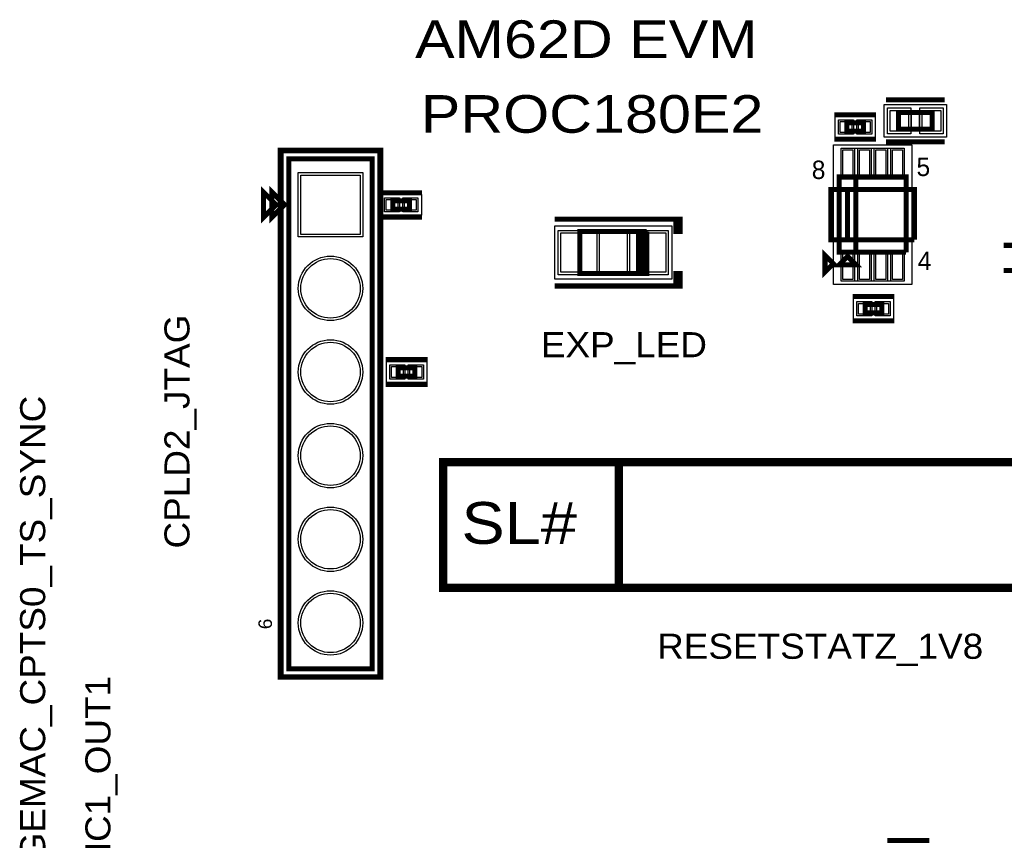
# Model space of a CAD drawing. Extents: x -10 to 137, y -32 to 198.
# Tile 49 of 83: x 20 to 50, y 109 to 134. Entities that reach past the tile are written whole.
import ezdxf

# ---------------------------------------------------------------- set-up
doc = ezdxf.new("R2010")
doc.units = 0
for name, color, linetype in [('BG_SILKSCREEN_TOP', 7, 'CONTINUOUS'), ('PG_ASSEMBLY_TOP', 120, 'CONTINUOUS'), ('PG_DFA_BOUND_TOP', 95, 'CONTINUOUS'), ('PG_PLACE_BOUND_TOP', 23, 'CONTINUOUS'), ('PG_SILKSCREEN_TOP', 7, 'CONTINUOUS'), ('PG_SOLDERMASK_TOP', 110, 'CONTINUOUS'), ('PIN_PASTEMASK_TOP', 212, 'CONTINUOUS'), ('PIN_SOLDERMASK_TOP', 2, 'CONTINUOUS'), ('PIN_TOP', 3, 'CONTINUOUS'), ('VKO_TOP', 243, 'CONTINUOUS')]:
    doc.layers.add(name, color=color, linetype=linetype)

msp = doc.modelspace()

# ---------------------------------------------------------------- linework, layer by layer
at = {"layer": 'BG_SILKSCREEN_TOP', "const_width": 0.254}
for points in [[(33.065466, 120.292622), (33.065466, 116.482622), (58.860182, 116.482622), (58.860182, 120.292622), (33.065466, 120.292622)], [(38.399466, 120.292622), (38.399466, 116.482622)]]:
    msp.add_lwpolyline(points, dxfattribs=at)
at = {"layer": 'BG_SILKSCREEN_TOP'}
msp.add_lwpolyline([(38.399466, 116.482622), (58.860182, 116.482622), (58.860182, 120.292622), (38.399466, 120.292622)], close=True, dxfattribs=at)
at = {"layer": 'PG_ASSEMBLY_TOP', "const_width": 0.1524}
for points in [[(47.918624, 130.916426), (46.902624, 130.916426), (46.902624, 130.408426), (47.918624, 130.408426), (47.918624, 130.916426)], [(45.837856, 130.600704), (45.329856, 130.600704), (45.329856, 130.346704), (45.837856, 130.346704), (45.837856, 130.600704)], [(30.91561, 114.01806), (30.91561, 129.51206), (28.37561, 129.51206), (28.37561, 114.01806), (30.91561, 114.01806)], [(47.1297, 126.670816), (47.1297, 128.956816), (45.0977, 128.956816), (45.0977, 126.670816), (45.6057, 126.670816), (45.6057, 128.956816)], [(45.6057, 128.956816), (45.6057, 126.670816), (47.1297, 126.670816)], [(28.24861, 128.11506), (27.86761, 128.49606), (27.86761, 127.73406), (28.24861, 128.11506)], [(31.540958, 127.98298), (32.048958, 127.98298), (32.048958, 128.23698), (31.540958, 128.23698), (31.540958, 127.98298)], [(39.250874, 127.297434), (37.218874, 127.297434), (37.218874, 126.027434), (39.123874, 126.027434)], [(39.123874, 126.027434), (38.996874, 126.027434), (38.996874, 127.297434), (39.123874, 127.297434), (39.123874, 126.027434), (39.250874, 126.027434), (39.250874, 127.297434)], [(45.3517, 126.543816), (45.0977, 126.289816), (45.6057, 126.289816), (45.3517, 126.543816)], [(46.392846, 125.082046), (45.884846, 125.082046), (45.884846, 124.828046), (46.392846, 124.828046), (46.392846, 125.082046)], [(32.211518, 123.16206), (31.703518, 123.16206), (31.703518, 122.90806), (32.211518, 122.90806), (32.211518, 123.16206)]]:
    msp.add_lwpolyline(points, dxfattribs=at)
at = {"layer": 'PG_DFA_BOUND_TOP'}
for points in [[(48.35779, 131.157726), (48.35779, 130.167126), (46.463458, 130.167126), (46.463458, 131.157726)], [(46.193964, 130.791204), (46.193964, 130.156204), (44.973748, 130.156204), (44.973748, 130.791204)], [(47.3075, 125.692408), (44.9199, 125.692408), (44.9199, 129.935224), (47.3075, 129.935224)], [(31.09341, 113.84026), (31.09341, 129.68986), (28.19781, 129.68986), (28.19781, 113.84026)], [(31.18485, 127.79248), (31.18485, 128.42748), (32.405066, 128.42748), (32.405066, 127.79248)], [(40.00881, 127.475234), (40.00881, 125.849634), (36.460938, 125.849634), (36.460938, 127.475234)], [(46.748954, 125.272546), (46.748954, 124.637546), (45.528738, 124.637546), (45.528738, 125.272546)], [(32.567626, 123.35256), (32.567626, 122.71756), (31.34741, 122.71756), (31.34741, 123.35256)]]:
    msp.add_lwpolyline(points, close=True, dxfattribs=at)
at = {"layer": 'PG_PLACE_BOUND_TOP'}
for points in [[(47.918624, 130.916426), (46.902624, 130.916426), (46.902624, 130.408426), (47.918624, 130.408426)], [(45.837856, 130.600704), (45.329856, 130.600704), (45.329856, 130.346704), (45.837856, 130.346704)], [(30.91561, 114.01806), (30.91561, 129.51206), (28.37561, 129.51206), (28.37561, 114.01806)], [(47.1297, 126.670816), (45.0977, 126.670816), (45.0977, 128.956816), (47.1297, 128.956816)], [(31.540958, 127.98298), (32.048958, 127.98298), (32.048958, 128.23698), (31.540958, 128.23698)], [(39.250874, 127.297434), (39.250874, 126.027434), (37.218874, 126.027434), (37.218874, 127.297434)], [(46.392846, 125.082046), (45.884846, 125.082046), (45.884846, 124.828046), (46.392846, 124.828046)], [(32.211518, 123.16206), (31.703518, 123.16206), (31.703518, 122.90806), (32.211518, 122.90806)]]:
    msp.add_lwpolyline(points, close=True, dxfattribs=at)
at = {"layer": 'PG_SILKSCREEN_TOP'}
for points, const_width in [([(48.299624, 131.297426), (46.521624, 131.297426)], 0.1524), ([(46.218856, 130.854704), (44.948856, 130.854704)], 0.127), ([(46.218856, 130.092704), (44.948856, 130.092704)], 0.127), ([(48.299624, 130.027426), (46.521624, 130.027426)], 0.1524), ([(28.12161, 113.76406), (28.12161, 129.76606), (31.16961, 129.76606), (31.16961, 113.76406), (28.12161, 113.76406)], 0.1524), ([(27.99461, 128.11506), (27.61361, 128.49606), (27.61361, 127.73406), (27.99461, 128.11506)], 0.1524), ([(47.3837, 127.051816), (47.3837, 128.575816), (44.8437, 128.575816), (44.8437, 127.051816), (45.3517, 127.051816), (45.3517, 128.575816)], 0.1524), ([(45.3517, 128.575816), (45.3517, 127.051816), (47.3837, 127.051816)], 0.1524), ([(31.159958, 128.49098), (32.429958, 128.49098)], 0.127), ([(31.159958, 127.72898), (32.429958, 127.72898)], 0.127), ([(40.266874, 127.297434), (40.266874, 127.678434), (40.139874, 127.678434), (40.139874, 127.297434), (40.266874, 127.297434), (40.266874, 127.678434), (36.456874, 127.678434)], 0.1524), ([(50.089054, 126.881382), (51.359054, 126.881382)], 0.1524), ([(44.9199, 126.322328), (44.6659, 126.576328), (44.6659, 126.068328), (44.9199, 126.322328)], 0.1524), ([(40.266874, 126.027434), (40.266874, 125.646434), (40.139874, 125.646434), (40.139874, 126.027434), (40.266874, 126.027434), (40.266874, 125.646434), (36.456874, 125.646434)], 0.1524), ([(50.089054, 126.119382), (51.359054, 126.119382)], 0.1524), ([(46.773846, 125.336046), (45.503846, 125.336046)], 0.127), ([(46.773846, 124.574046), (45.503846, 124.574046)], 0.127), ([(32.592518, 123.41606), (31.322518, 123.41606)], 0.1524), ([(32.592518, 122.65406), (31.322518, 122.65406)], 0.1524), ([(46.559978, 108.81106), (47.829978, 108.81106)], 0.1524)]:
    msp.add_lwpolyline(points, dxfattribs=dict(at, const_width=const_width))
at = {"layer": 'PG_SOLDERMASK_TOP'}
for points in [[(47.066962, 128.893824), (45.160438, 128.893824), (45.160438, 129.833624), (47.066962, 129.833624)], [(47.066962, 125.794008), (45.160438, 125.794008), (45.160438, 126.733808), (47.066962, 126.733808)]]:
    msp.add_lwpolyline(points, close=True, dxfattribs=at)
at = {"layer": 'PIN_PASTEMASK_TOP'}
for points in [[(47.200058, 130.979926), (47.200058, 130.344926), (46.641258, 130.344926), (46.641258, 130.979926)], [(48.17999, 130.979926), (48.17999, 130.344926), (47.62119, 130.344926), (47.62119, 130.979926)], [(45.481748, 130.638804), (45.481748, 130.308604), (45.126148, 130.308604), (45.126148, 130.638804)], [(46.041564, 130.638804), (46.041564, 130.308604), (45.685964, 130.308604), (45.685964, 130.638804)], [(45.516038, 128.944624), (45.211238, 128.944624), (45.211238, 129.782824), (45.516038, 129.782824)], [(46.016164, 128.944624), (45.711364, 128.944624), (45.711364, 129.782824), (46.016164, 129.782824)], [(46.516036, 128.944624), (46.211236, 128.944624), (46.211236, 129.782824), (46.516036, 129.782824)], [(47.016162, 128.944624), (46.711362, 128.944624), (46.711362, 129.782824), (47.016162, 129.782824)], [(31.33725, 127.94488), (31.33725, 128.27508), (31.69285, 128.27508), (31.69285, 127.94488)], [(31.897066, 127.94488), (31.897066, 128.27508), (32.252666, 128.27508), (32.252666, 127.94488)], [(36.638738, 127.259334), (37.730938, 127.259334), (37.730938, 126.065534), (36.638738, 126.065534)], [(38.73881, 127.259334), (39.83101, 127.259334), (39.83101, 126.065534), (38.73881, 126.065534)], [(45.516038, 125.844808), (45.211238, 125.844808), (45.211238, 126.683008), (45.516038, 126.683008)], [(46.016164, 125.844808), (45.711364, 125.844808), (45.711364, 126.683008), (46.016164, 126.683008)], [(46.516036, 125.844808), (46.211236, 125.844808), (46.211236, 126.683008), (46.516036, 126.683008)], [(47.016162, 125.844808), (46.711362, 125.844808), (46.711362, 126.683008), (47.016162, 126.683008)], [(46.036738, 125.120146), (46.036738, 124.789946), (45.681138, 124.789946), (45.681138, 125.120146)], [(46.596554, 125.120146), (46.596554, 124.789946), (46.240954, 124.789946), (46.240954, 125.120146)], [(31.85541, 123.20016), (31.85541, 122.86996), (31.49981, 122.86996), (31.49981, 123.20016)], [(32.415226, 123.20016), (32.415226, 122.86996), (32.059626, 122.86996), (32.059626, 123.20016)]]:
    msp.add_lwpolyline(points, close=True, dxfattribs=at)
at = {"layer": 'PIN_SOLDERMASK_TOP'}
for points in [[(47.276258, 131.056126), (47.276258, 130.268726), (46.565058, 130.268726), (46.565058, 131.056126)], [(48.25619, 131.056126), (48.25619, 130.268726), (47.54499, 130.268726), (47.54499, 131.056126)], [(45.532548, 130.689604), (45.532548, 130.257804), (45.075348, 130.257804), (45.075348, 130.689604)], [(46.092364, 130.689604), (46.092364, 130.257804), (45.635164, 130.257804), (45.635164, 130.689604)], [(45.566838, 128.893824), (45.160438, 128.893824), (45.160438, 129.833624), (45.566838, 129.833624)], [(46.066964, 128.893824), (45.660564, 128.893824), (45.660564, 129.833624), (46.066964, 129.833624)], [(46.566836, 128.893824), (46.160436, 128.893824), (46.160436, 129.833624), (46.566836, 129.833624)], [(47.066962, 128.893824), (46.660562, 128.893824), (46.660562, 129.833624), (47.066962, 129.833624)], [(30.62351, 127.13716), (28.66771, 127.13716), (28.66771, 129.09296), (30.62351, 129.09296)], [(31.28645, 127.89408), (31.28645, 128.32588), (31.74365, 128.32588), (31.74365, 127.89408)], [(31.846266, 127.89408), (31.846266, 128.32588), (32.303466, 128.32588), (32.303466, 127.89408)], [(36.562538, 127.335534), (37.807138, 127.335534), (37.807138, 125.989334), (36.562538, 125.989334)], [(38.66261, 127.335534), (39.90721, 127.335534), (39.90721, 125.989334), (38.66261, 125.989334)], [(45.566838, 125.794008), (45.160438, 125.794008), (45.160438, 126.733808), (45.566838, 126.733808)], [(46.066964, 125.794008), (45.660564, 125.794008), (45.660564, 126.733808), (46.066964, 126.733808)], [(46.566836, 125.794008), (46.160436, 125.794008), (46.160436, 126.733808), (46.566836, 126.733808)], [(47.066962, 125.794008), (46.660562, 125.794008), (46.660562, 126.733808), (47.066962, 126.733808)], [(46.087538, 125.170946), (46.087538, 124.739146), (45.630338, 124.739146), (45.630338, 125.170946)], [(46.647354, 125.170946), (46.647354, 124.739146), (46.190154, 124.739146), (46.190154, 125.170946)], [(31.90621, 123.25096), (31.90621, 122.81916), (31.44901, 122.81916), (31.44901, 123.25096)], [(32.466026, 123.25096), (32.466026, 122.81916), (32.008826, 122.81916), (32.008826, 123.25096)]]:
    msp.add_lwpolyline(points, close=True, dxfattribs=at)
for centre in [(29.64561, 125.57506), (29.64561, 123.03506), (29.64561, 120.49506), (29.64561, 117.95506), (29.64561, 115.41506)]:
    msp.add_circle(centre, 0.9779, dxfattribs=at)
at = {"layer": 'PIN_TOP'}
for points in [[(47.200058, 130.979926), (47.200058, 130.344926), (46.641258, 130.344926), (46.641258, 130.979926)], [(48.17999, 130.979926), (48.17999, 130.344926), (47.62119, 130.344926), (47.62119, 130.979926)], [(45.481748, 130.638804), (45.481748, 130.308604), (45.126148, 130.308604), (45.126148, 130.638804)], [(46.041564, 130.638804), (46.041564, 130.308604), (45.685964, 130.308604), (45.685964, 130.638804)], [(45.516038, 128.944624), (45.211238, 128.944624), (45.211238, 129.782824), (45.516038, 129.782824)], [(46.016164, 128.944624), (45.711364, 128.944624), (45.711364, 129.782824), (46.016164, 129.782824)], [(46.516036, 128.944624), (46.211236, 128.944624), (46.211236, 129.782824), (46.516036, 129.782824)], [(47.016162, 128.944624), (46.711362, 128.944624), (46.711362, 129.782824), (47.016162, 129.782824)], [(30.54731, 127.21336), (28.74391, 127.21336), (28.74391, 129.01676), (30.54731, 129.01676)], [(31.33725, 127.94488), (31.33725, 128.27508), (31.69285, 128.27508), (31.69285, 127.94488)], [(31.897066, 127.94488), (31.897066, 128.27508), (32.252666, 128.27508), (32.252666, 127.94488)], [(36.638738, 127.259334), (37.730938, 127.259334), (37.730938, 126.065534), (36.638738, 126.065534)], [(38.73881, 127.259334), (39.83101, 127.259334), (39.83101, 126.065534), (38.73881, 126.065534)], [(45.516038, 125.844808), (45.211238, 125.844808), (45.211238, 126.683008), (45.516038, 126.683008)], [(46.016164, 125.844808), (45.711364, 125.844808), (45.711364, 126.683008), (46.016164, 126.683008)], [(46.516036, 125.844808), (46.211236, 125.844808), (46.211236, 126.683008), (46.516036, 126.683008)], [(47.016162, 125.844808), (46.711362, 125.844808), (46.711362, 126.683008), (47.016162, 126.683008)], [(46.036738, 125.120146), (46.036738, 124.789946), (45.681138, 124.789946), (45.681138, 125.120146)], [(46.596554, 125.120146), (46.596554, 124.789946), (46.240954, 124.789946), (46.240954, 125.120146)], [(31.85541, 123.20016), (31.85541, 122.86996), (31.49981, 122.86996), (31.49981, 123.20016)], [(32.415226, 123.20016), (32.415226, 122.86996), (32.059626, 122.86996), (32.059626, 123.20016)]]:
    msp.add_lwpolyline(points, close=True, dxfattribs=at)
for centre in [(29.64561, 125.57506), (29.64561, 123.03506), (29.64561, 120.49506), (29.64561, 117.95506), (29.64561, 115.41506)]:
    msp.add_circle(centre, 0.9017, dxfattribs=at)
at = {"layer": 'VKO_TOP'}
msp.add_lwpolyline([(47.537624, 130.408426), (47.537624, 130.916426), (47.283624, 130.916426), (47.283624, 130.408426)], close=True, dxfattribs=at)

# ---------------------------------------------------------------- texts
at = {"layer": 'BG_SILKSCREEN_TOP'}
for s, height, width, p in [('AM62D EVM', 1.143, 1.177778, (32.215328, 132.569712)), ('PROC180E2', 1.143, 1.177778, (32.388302, 130.29946)), ('EXP_LED', 0.762, 1.1, (36.034218, 123.483878)), ('SL#', 1.27, 1.16, (33.62325, 117.816376)), (' RESETSTATZ_1V8', 0.762, 1.1, (39.255954, 114.325654))]:
    msp.add_text(s, height=height, dxfattribs=dict(at, width=width)).set_placement(p)
at = {"layer": 'BG_SILKSCREEN_TOP', "width": 1.1}
for s, p in [('CPLD2_JTAG', (25.36317, 117.67566)), ('CP_GEMAC_CPTS0_TS_SYNC', (20.980654, 105.994454)), (' SYNC1_OUT1', (22.961854, 106.146854))]:
    msp.add_text(s, height=0.762, rotation=90, dxfattribs=at).set_placement(p)
at = {"layer": 'PG_SILKSCREEN_TOP'}
for s, p in [('5', (47.445168, 128.984756)), ('8', (44.263056, 128.895348)), ('4', (47.48022, 126.12878))]:
    msp.add_text(s, height=0.5588, dxfattribs=at).set_placement(p)
at = {"layer": 'PG_SILKSCREEN_TOP', "width": 1.055901}
msp.add_text('6', height=0.40894, rotation=90, dxfattribs=at).set_placement((27.86761, 115.22456))

doc.saveas('drawing.dxf')
